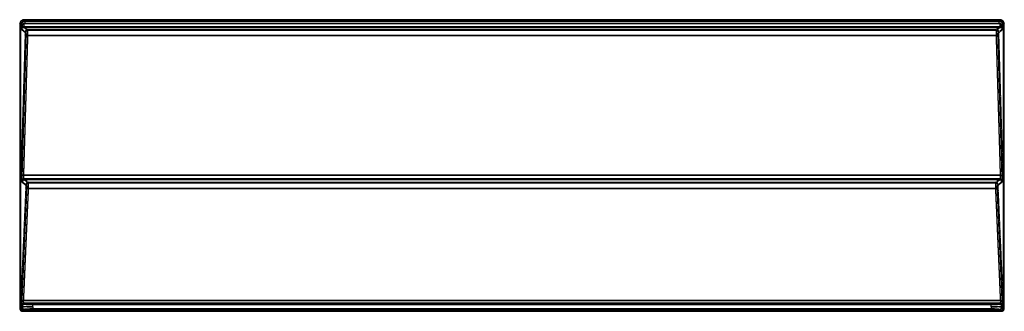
# Model space of a CAD drawing. Header units: millimetres. Extents: x -879 to 879, y 0 to 520.
import ezdxf

# ---------------------------------------------------------------- set-up
doc = ezdxf.new("R2010")
doc.units = ezdxf.units.MM
doc.header["$LTSCALE"] = 10
doc.linetypes.add('ALLCAD_Strich', pattern=[0.2, 0.15, -0.05])
doc.layers.add('BESCH_KONT_sich_schn_grun_2d', color=10, linetype='Continuous')

msp = doc.modelspace()

# ---------------------------------------------------------------- linework, layer by layer
at = {"layer": 'BESCH_KONT_sich_schn_grun_2d', "linetype": 'ALLCAD_Strich'}
for p, q in [((-879, 512), (-877.4, 510.7)), ((-879, 512), (-879, 5)), ((-877.4, 510.7), (-875.2, 510.7)), ((-877.4, 510.7), (-877.4, 503.7)), ((-877.3, 512), (-877.3, 5)), ((-877.3, 512), (-875.7, 510.7)), ((-875.7, 510.7), (-875.7, 503.7)), ((-875.2, 510.7), (-874.3, 510.7)), ((-871.5, 512.8), (-871.5, 507.9)), ((-871.4, 512.8), (-871.4, 507.9)), ((871.4, 512.8), (-871.4, 512.8)), ((-869.4, 518.6), (-871, 520)), ((871, 520), (-871, 520)), ((-869.4, 517), (-871, 518.3)), ((871, 518.3), (-871, 518.3)), ((-869.4, 513.7), (-869.4, 518.6)), ((869.4, 518.6), (-869.4, 518.6)), ((869.4, 517), (-869.4, 517)), ((-869.4, 513.7), (869.4, 513.7)), ((871, 520), (869.4, 518.6)), ((869.4, 518.6), (869.4, 513.7)), ((871, 518.3), (869.4, 517)), ((871.4, 512.8), (871.4, 507.9)), ((871.5, 507.9), (871.5, 512.8)), ((874.3, 510.7), (875.2, 510.7)), ((875.2, 510.7), (877.4, 510.7)), ((875.7, 510.7), (877.3, 512)), ((875.7, 503.7), (875.7, 510.7)), ((877.3, 5), (877.3, 512)), ((877.4, 510.7), (879, 512)), ((877.4, 503.7), (877.4, 510.7)), ((879, 5), (879, 512)), ((-877.4, 503.7), (-869.6, 497.2)), ((-869.3, 492.8), (-876.7, 243.7)), ((-875.7, 503.7), (-868, 497.2)), ((-867.6, 492.8), (-875, 243.7)), ((-871.4, 507.9), (871.4, 507.9)), ((-864.6, 502.2), (-871.4, 507.9)), ((-871.4, 507.9), (-871.4, 506.2)), ((-871.4, 506.2), (871.4, 506.2)), ((-864.6, 500.5), (-871.4, 506.2)), ((864.6, 502.2), (-864.6, 502.2)), ((864.6, 500.5), (-864.6, 500.5)), ((871.4, 507.9), (864.6, 502.2)), ((871.4, 506.2), (864.6, 500.5)), ((875, 243.7), (867.6, 492.8)), ((868, 497.2), (875.7, 503.7)), ((876.7, 243.7), (869.3, 492.8)), ((869.6, 497.2), (877.4, 503.7)), ((871.4, 507.9), (871.4, 506.2)), ((-871.7, 242.8), (-864.3, 491.9)), ((-871.7, 242.3), (-864.3, 491.4)), ((864.3, 491.9), (-864.3, 491.9)), ((864.3, 491.4), (-864.3, 491.4)), ((864.3, 491.9), (871.7, 242.8)), ((864.3, 491.4), (871.7, 242.3)), ((-875.8, 231), (-868.5, 224.9)), ((-874.1, 231), (-866.8, 224.9)), ((871.7, 242.8), (-871.7, 242.8)), ((871.7, 242.3), (-871.7, 242.3)), ((-863.5, 229.9), (-870.8, 236)), ((870.8, 236), (-870.8, 236)), ((-863.5, 228.2), (-870.8, 234.3)), ((870.8, 234.3), (-870.8, 234.3)), ((863.5, 229.9), (-863.5, 229.9)), ((870.8, 236), (863.5, 229.9)), ((870.8, 234.3), (863.5, 228.2)), ((866.8, 224.9), (874.1, 231)), ((868.5, 224.9), (875.8, 231)), ((-868.1, 220.1), (-876.9, 20.4)), ((-866.5, 220.1), (-875.2, 20.4)), ((-871.9, 19.1), (-863.2, 218.8)), ((-871.9, 18.4), (-863.2, 218.2)), ((863.5, 228.2), (-863.5, 228.2)), ((863.2, 218.8), (-863.2, 218.8)), ((863.2, 218.2), (-863.2, 218.2)), ((863.2, 218.8), (871.9, 19.1)), ((863.2, 218.2), (871.9, 18.4)), ((875.2, 20.4), (866.5, 220.1)), ((876.9, 20.4), (868.1, 220.1)), ((871.9, 19.1), (-871.9, 19.1)), ((871.9, 18.4), (-871.9, 18.4)), ((-875.7, 7.1), (-879, 5)), ((-874.1, 7.1), (-877.3, 5)), ((-876.2, 9.3), (-875.7, 9)), ((-875.7, 7.1), (-875.7, 9)), ((-874.5, 9.3), (-874.1, 9)), ((-874.1, 7.1), (-874.1, 9)), ((-874, 1.7), (-870.8, 3.8)), ((-874, 0), (-870.8, 2.2)), ((-874, 1.7), (874, 1.7)), ((-874, 0), (0, 0)), ((-870.8, 14), (-871.2, 14.3)), ((871.2, 14.3), (-871.2, 14.3)), ((-870.8, 12.4), (-871.2, 12.6)), ((871.2, 12.6), (-871.2, 12.6)), ((-855.8, 8.1), (-855.8, 13.1)), ((855.8, 13.1), (-855.8, 13.1)), ((855.8, 11.4), (-855.8, 11.4)), ((-855.8, 8.1), (-855.8, 3.1)), ((-855.8, 4.8), (855.8, 4.8)), ((-855.8, 3.1), (855.8, 3.1)), ((0, 0), (0, 0)), ((0, 0), (0, 0)), ((0, 0), (874, 0)), ((0, 0), (0, 0)), ((0, 0), (0, 0)), ((0, 0), (0, 0)), ((0, 0), (0, 0)), ((0, 0), (0, 0)), ((0, 0), (0, 0)), ((0, 0), (0, 0)), ((0, 0), (0, 0)), ((0, 0), (0, 0)), ((0, 0), (0, 0)), ((0, 0), (0, 0)), ((0, 0), (0, 0)), ((0, 0), (0, 0)), ((0, 0), (0, 0)), ((0, 0), (0, 0)), ((0, 0), (0, 0)), ((0, 0), (0, 0)), ((0, 0), (0, 0)), ((0, 0), (0, 0)), ((0, 0), (0, 0)), ((0, 0), (0, 0)), ((0, 0), (0, 0)), ((0, 0), (0, 0)), ((0, 0), (0, 0)), ((0, 0), (0, 0)), ((0, 0), (0, 0)), ((0, 0), (0, 0)), ((0, 0), (0, 0)), ((0, 0), (0, 0)), ((0, 0), (0, 0)), ((0, 0), (0, 0)), ((855.8, 8.1), (855.8, 13.1)), ((855.8, 8.1), (855.8, 3.1)), ((871.2, 14.3), (870.8, 14)), ((871.2, 12.6), (870.8, 12.4)), ((870.8, 3.8), (874, 1.7)), ((870.8, 2.2), (874, 0)), ((874.1, 9), (874.5, 9.3)), ((874.1, 9), (874.1, 7.1)), ((877.3, 5), (874.1, 7.1)), ((875.7, 9), (876.2, 9.3)), ((875.7, 9), (875.7, 7.1)), ((879, 5), (875.7, 7.1)), ((0, 0), (0, 0)), ((0, 0), (0, 0)), ((0, 0), (0, 0)), ((0, 0), (0, 0)), ((0, 0), (0, 0)), ((0, 0), (0, 0)), ((0, 0), (0, 0)), ((0, 0), (0, 0))]:
    msp.add_line(p, q, dxfattribs=at)
for centre, major_axis, ratio, start_param, end_param in [((-871, 512), (-6.21, 5.17), 0.990779, -0.872051, 0.689635), ((-872.4, 503.7), (0.74, 9.16), 0.539925, 0.742799, 1.614297), ((-871, 512), (-4.91, 4.09), 0.990779, -0.872051, 0.689635), ((-872.4, 503.7), (0.4, 9.17), 0.360645, 0.715041, 1.586539), ((-878, 510.7), (2.9, -4.07), 0.482426, 0.152724, 1.239781), ((-871.3, 502.8), (-7.76, 6.46), 0.990779, -0.872051, -0.867138), ((871, 512), (6.21, 5.17), 0.990779, -0.689635, 0.872051), ((871, 512), (4.91, 4.09), 0.990779, -0.689635, 0.872051), ((871.3, 502.8), (7.76, 6.46), 0.990779, 0.867138, 0.872051), ((878, 510.7), (-2.9, -4.07), 0.482426, -1.239781, -0.152724), ((872.4, 503.7), (-0.4, 9.17), 0.360645, -1.586539, -0.715041), ((872.4, 503.7), (-0.74, 9.16), 0.539925, -1.614297, -0.742799), ((-864.6, 497.2), (-3.2, -3.84), 0.990779, -2.442847, -0.881161), ((-864.6, 497.2), (-2.13, -2.56), 0.990779, -2.442847, -0.881161), ((-864.7, 493.7), (0, 8.5), 0.043278, -1.846598, -0.087266), ((-864.7, 493.7), (0, 6.83), 0.05386, -1.846598, -0.087266), ((864.7, 493.7), (0, -8.5), 0.043278, -3.054326, -1.294994), ((864.7, 493.7), (0, -6.83), 0.05386, -3.054326, -1.294994), ((864.3, 492.8), (5, 0.15), 0.272207, -1.578893, -0.108845), ((864.3, 492.8), (3.33, 0.1), 0.272207, -1.578893, -0.108845), ((-875.7, 241), (0, -10), 0.105104, -1.846598, -0.087266), ((-870.8, 231), (-3.2, -3.84), 0.990779, -2.442847, -0.881161), ((-874, 241), (0, -10), 0.105104, -1.846598, -0.087266), ((-870.8, 231), (-2.13, -2.56), 0.990779, -2.442847, -0.881161), ((-863.5, 224.9), (-3.2, -3.84), 0.990779, -2.442847, -0.881161), ((-863.5, 221.4), (0, 8.5), 0.043278, -1.965162, -0.087266), ((863.5, 221.4), (0, -8.5), 0.043278, -3.054326, -1.17643), ((871.7, 243.7), (5, 0.15), 0.272207, -1.578893, -0.108845), ((871.7, 243.7), (3.33, 0.1), 0.272207, -1.578893, -0.108845), ((874, 241), (0, 10), 0.105104, -3.054326, -1.294994), ((875.7, 241), (0, 10), 0.105104, -3.054326, -1.294994), ((-863.5, 224.9), (-2.13, -2.56), 0.990779, -2.442847, -0.881161), ((-863.5, 221.4), (0, 6.83), 0.05386, -1.965162, -0.087266), ((863.5, 221.4), (0, -6.83), 0.05386, -3.054326, -1.17643), ((863.2, 220.1), (5, 0.22), 0.38391, -1.587587, -0.113446), ((863.2, 220.1), (3.33, 0.15), 0.38391, -1.587587, -0.113446), ((-876.1, 17.3), (0, -8), 0.105104, -1.965162, -0.069813), ((-874.4, 17.3), (0, -8), 0.105104, -1.965162, -0.069813), ((871.9, 20.4), (5, 0.22), 0.38391, -1.587587, -0.113446), ((871.9, 20.4), (3.33, 0.15), 0.38391, -1.587587, -0.113446), ((874.4, 17.3), (0, 8), 0.105104, -3.071779, -1.17643), ((876.1, 17.3), (0, 8), 0.105104, -3.071779, -1.17643), ((-874, 5), (-4.2, -2.79), 0.992126, -0.583422, 0.980083), ((-874, 5), (-2.79, -1.86), 0.992126, -0.583422, 0.980083), ((-871.2, 9.3), (-2.77, -4.16), 0.992126, -2.550879, -0.987374), ((-870.8, 9), (-2.77, -4.16), 0.992126, -2.550879, -0.987374), ((-855.8, 9.1), (20, 0), 0.052445, -3.036873, -1.570796), ((-855.8, 7), (-20, 0), 0.052445, -1.570796, -0.10472), ((-871.2, 9.3), (-1.84, -2.77), 0.992126, -2.550879, -0.987374), ((-870.8, 9), (-1.84, -2.77), 0.992126, -2.550879, -0.987374), ((-855.8, 9.1), (18.3, 0), 0.057223, -3.036873, -1.570796), ((-855.8, 7), (-18.3, 0), 0.057223, -1.570796, -0.10472), ((855.8, 9.1), (20, 0), 0.052445, -1.570796, -0.10472), ((855.8, 9.1), (18.3, 0), 0.057223, -1.570796, -0.10472), ((855.8, 7), (-20, 0), 0.052445, -3.036873, -1.570796), ((855.8, 7), (-18.3, 0), 0.057223, -3.036873, -1.570796), ((870.8, 7.1), (2.77, 4.16), 0.992126, -2.550879, -0.987374), ((870.8, 7.1), (1.84, 2.77), 0.992126, -2.550879, -0.987374), ((874, 5), (4.2, -2.79), 0.992126, -0.980083, 0.583422), ((874, 5), (2.79, -1.86), 0.992126, -0.980083, 0.583422)]:
    msp.add_ellipse(centre, major_axis=major_axis, ratio=ratio, start_param=start_param, end_param=end_param, dxfattribs=at)
at = {"layer": 'BESCH_KONT_sich_schn_grun_2d', "linetype": 'ALLCAD_Strich', "extrusion": (0, 0, -1)}
for centre, major_axis, ratio, start_param, end_param in [((-869.4, 510.7), (-5.12, -6.15), 0.997727, 0.881161, 2.442847), ((-869.4, 510.7), (-4.05, -4.87), 0.99956, 0.881161, 2.442847), ((-869.4, 510.7), (-2.33, 1.94), 0.990779, 0.108124, 0.872051), ((869.4, 510.7), (-5.12, 6.15), 0.997727, 0.698746, 2.260432), ((869.4, 510.7), (-4.05, 4.87), 0.99956, 0.698746, 2.260432), ((869.4, 510.7), (2.33, 1.94), 0.990779, -0.872051, -0.108124), ((-872.4, 503.7), (4.83, 2.03), 0.757385, -2.634929, -1.763432), ((-872.4, 503.7), (3.35, 1.28), 0.648446, -2.610291, -1.738793), ((-871.3, 502.8), (-3.95, 3.29), 0.972918, 0.867138, 0.872051), ((-871.3, 502.8), (-2.68, 2.23), 0.955639, 0.867138, 0.872051), ((-869.6, 493.7), (0, -3.5), 0.105104, -3.054326, -1.294994), ((-864.3, 492.8), (-5, 0.15), 0.272207, -1.578893, -0.108845), ((-868, 493.7), (0, -3.5), 0.105104, -3.054326, -1.294994), ((-864.3, 492.8), (-3.33, 0.1), 0.272207, -1.578893, -0.108845), ((864.6, 497.2), (3.2, -3.84), 0.990779, -2.442847, -0.881161), ((864.6, 497.2), (2.13, -2.56), 0.990779, -2.442847, -0.881161), ((868, 493.7), (0, 3.5), 0.105104, -1.846598, -0.087266), ((869.6, 493.7), (0, 3.5), 0.105104, -1.846598, -0.087266), ((871.3, 502.8), (3.95, 3.29), 0.972918, -0.872051, -0.867138), ((871.3, 502.8), (2.68, 2.23), 0.955639, -0.872051, -0.867138), ((872.4, 503.7), (3.35, -1.28), 0.648446, -1.4028, -0.531302), ((872.4, 503.7), (4.83, -2.03), 0.757385, -1.378161, -0.506663), ((-871.7, 243.7), (-5, 0.15), 0.272207, -1.578893, -0.108845), ((-871.7, 243.7), (-3.33, 0.1), 0.272207, -1.578893, -0.108845), ((-870.7, 241), (0, 6.67), 0.157578, -3.054326, -1.294994), ((-870.7, 241), (0, 5), 0.210208, -3.054326, -1.294994), ((863.5, 224.9), (3.2, -3.84), 0.990779, -2.442847, -0.881161), ((870.7, 241), (0, -6.67), 0.157578, -1.846598, -0.087266), ((870.7, 241), (0, -5), 0.210208, -1.846598, -0.087266), ((870.8, 231), (3.2, -3.84), 0.990779, -2.442847, -0.881161), ((870.8, 231), (2.13, -2.56), 0.990779, -2.442847, -0.881161), ((-868.5, 221.4), (0, -3.5), 0.105104, -3.054326, -1.17643), ((-863.2, 220.1), (-5, 0.22), 0.38391, -1.587587, -0.113446), ((-866.8, 221.4), (0, -3.5), 0.105104, -3.054326, -1.17643), ((-863.2, 220.1), (-3.33, 0.15), 0.38391, -1.587587, -0.113446), ((863.5, 224.9), (2.13, -2.56), 0.990779, -2.442847, -0.881161), ((866.8, 221.4), (0, 3.5), 0.105104, -1.965162, -0.087266), ((868.5, 221.4), (0, 3.5), 0.105104, -1.965162, -0.087266), ((-871.9, 20.4), (-5, 0.22), 0.38391, -1.587587, -0.113446), ((-871.9, 20.4), (-3.33, 0.15), 0.38391, -1.587587, -0.113446), ((-871.1, 17.3), (0, 4.67), 0.18005, -3.071779, -1.17643), ((-871.1, 17.3), (0, 3), 0.280278, -3.071779, -1.17643), ((871.1, 17.3), (0, -4.67), 0.18005, -1.965162, -0.069813), ((871.1, 17.3), (0, -3), 0.280278, -1.965162, -0.069813), ((-870.8, 7.1), (-2.77, 4.16), 0.992126, -2.550879, -0.987374), ((-870.8, 7.1), (-1.84, 2.77), 0.992126, -2.550879, -0.987374), ((-855.8, 14.1), (-15, 0), 0.069927, -1.570796, -0.10472), ((-855.8, 12.5), (-15, 0), 0.069927, -1.570796, -0.10472), ((-855.8, 3.7), (15, 0), 0.069927, -3.036873, -1.570796), ((-855.8, 2.1), (15, 0), 0.069927, -3.036873, -1.570796), ((855.8, 14.1), (-15, 0), 0.069927, -3.036873, -1.570796), ((855.8, 12.5), (-15, 0), 0.069927, -3.036873, -1.570796), ((855.8, 3.7), (15, 0), 0.069927, -1.570796, -0.10472), ((855.8, 2.1), (15, 0), 0.069927, -1.570796, -0.10472), ((870.8, 9), (2.77, -4.16), 0.992126, -2.550879, -0.987374), ((870.8, 9), (1.84, -2.77), 0.992126, -2.550879, -0.987374), ((871.2, 9.3), (2.77, -4.16), 0.992126, -2.550879, -0.987374), ((871.2, 9.3), (1.84, -2.77), 0.992126, -2.550879, -0.987374)]:
    msp.add_ellipse(centre, major_axis=major_axis, ratio=ratio, start_param=start_param, end_param=end_param, dxfattribs=at)
at = {"layer": 'BESCH_KONT_sich_schn_grun_2d', "linetype": 'ALLCAD_Strich'}
for points, knots in [([(-871.5, 512.8), (-872.2, 512.6), (-872.7, 512.4), (-873.6, 511.9), (-873.9, 511.7), (-874.6, 511.2), (-874.9, 511), (-875.2, 510.7)], [0, 0, 0, 0, 0.2749284, 0.2749284, 0.4845316, 0.4845316, 0.7252618, 0.7252618, 0.7252618, 0.7252618]), ([(-871.5, 512.8), (-871.9, 512.6), (-872.2, 512.4), (-872.7, 512.1), (-873, 511.9), (-873.2, 511.7), (-873.4, 511.6), (-873.6, 511.4), (-874, 511), (-874.1, 510.9), (-874.3, 510.7)], [0, 0, 0, 0, 0.1813154, 0.1813154, 0.3626309, 0.3626309, 0.3626309, 0.5439463, 0.5439463, 0.7252618, 0.7252618, 0.7252618, 0.7252618]), ([(875.2, 510.7), (875, 510.9), (874.7, 511.1), (874, 511.6), (873.5, 512), (872.5, 512.4), (872.1, 512.6), (871.5, 512.8)], [0, 0, 0, 0, 0.1908107, 0.1908107, 0.4961079, 0.4961079, 0.7252545, 0.7252545, 0.7252545, 0.7252545]), ([(874.3, 510.7), (874.1, 510.9), (874, 511), (873.6, 511.4), (873.4, 511.6), (873.2, 511.7), (873, 511.9), (872.7, 512.1), (872.2, 512.4), (871.9, 512.6), (871.5, 512.8)], [0, 0, 0, 0, 0.1813136, 0.1813136, 0.3626273, 0.3626273, 0.3626273, 0.5439409, 0.5439409, 0.7252545, 0.7252545, 0.7252545, 0.7252545]), ([(-874.8, 506.9), (-874.5, 507.1), (-874.2, 507.2), (-873.5, 507.5), (-873.2, 507.6), (-872.4, 507.8), (-871.9, 507.9), (-871.5, 507.9)], [-0.7252618, -0.7252618, -0.7252618, -0.7252618, -0.4845316, -0.4845316, -0.2749284, -0.2749284, 0, 0, 0, 0]), ([(-873.8, 505.6), (-873.6, 505.7), (-873.4, 505.8), (-873.1, 505.9), (-872.9, 506), (-872.7, 506), (-872.5, 506.1), (-872.3, 506.1), (-871.9, 506.2), (-871.7, 506.2), (-871.5, 506.2)], [-0.7252618, -0.7252618, -0.7252618, -0.7252618, -0.5439463, -0.5439463, -0.3626309, -0.3626309, -0.3626309, -0.1813154, -0.1813154, 0, 0, 0, 0]), ([(-871.5, 507.9), (-871.5, 507.8), (-871.5, 507.3), (-871.5, 506.6), (-871.5, 506.2), (-871.5, 506.2)], [-0.4314667, -0.4314667, -0.4314667, -0.4314667, -0.4, -0.2, 0, 0, 0, 0]), ([(871.5, 507.9), (871.8, 507.9), (872.2, 507.8), (873.1, 507.6), (873.6, 507.5), (874.3, 507.2), (874.6, 507), (874.8, 506.9)], [-0.7252545, -0.7252545, -0.7252545, -0.7252545, -0.4961079, -0.4961079, -0.1908107, -0.1908107, 0, 0, 0, 0]), ([(871.5, 506.2), (871.5, 506.2), (871.5, 506.6), (871.5, 507.3), (871.5, 507.8), (871.5, 507.9)], [0, 0, 0, 0, 0.2, 0.4, 0.4314667, 0.4314667, 0.4314667, 0.4314667]), ([(871.5, 506.2), (871.7, 506.2), (871.9, 506.2), (872.3, 506.1), (872.5, 506.1), (872.7, 506), (872.9, 506), (873.1, 505.9), (873.4, 505.8), (873.6, 505.7), (873.8, 505.6)], [-0.7252545, -0.7252545, -0.7252545, -0.7252545, -0.5439409, -0.5439409, -0.3626273, -0.3626273, -0.3626273, -0.1813136, -0.1813136, 0, 0, 0, 0])]:
    msp.add_open_spline(points, degree=3, knots=knots, dxfattribs=at)
for points in [[(-873.8, 505.6), (-873.6, 505.8), (-873.4, 506.3), (-873.3, 507.2), (-873.4, 508.2), (-873.7, 509.4), (-874.1, 510.3), (-874.3, 510.7)], [(874.3, 510.7), (874.1, 510.3), (873.7, 509.4), (873.4, 508.2), (873.3, 507.2), (873.4, 506.3), (873.6, 505.8), (873.8, 505.6)]]:
    msp.add_open_spline(points, degree=3, dxfattribs=at)

doc.saveas('drawing.dxf')
